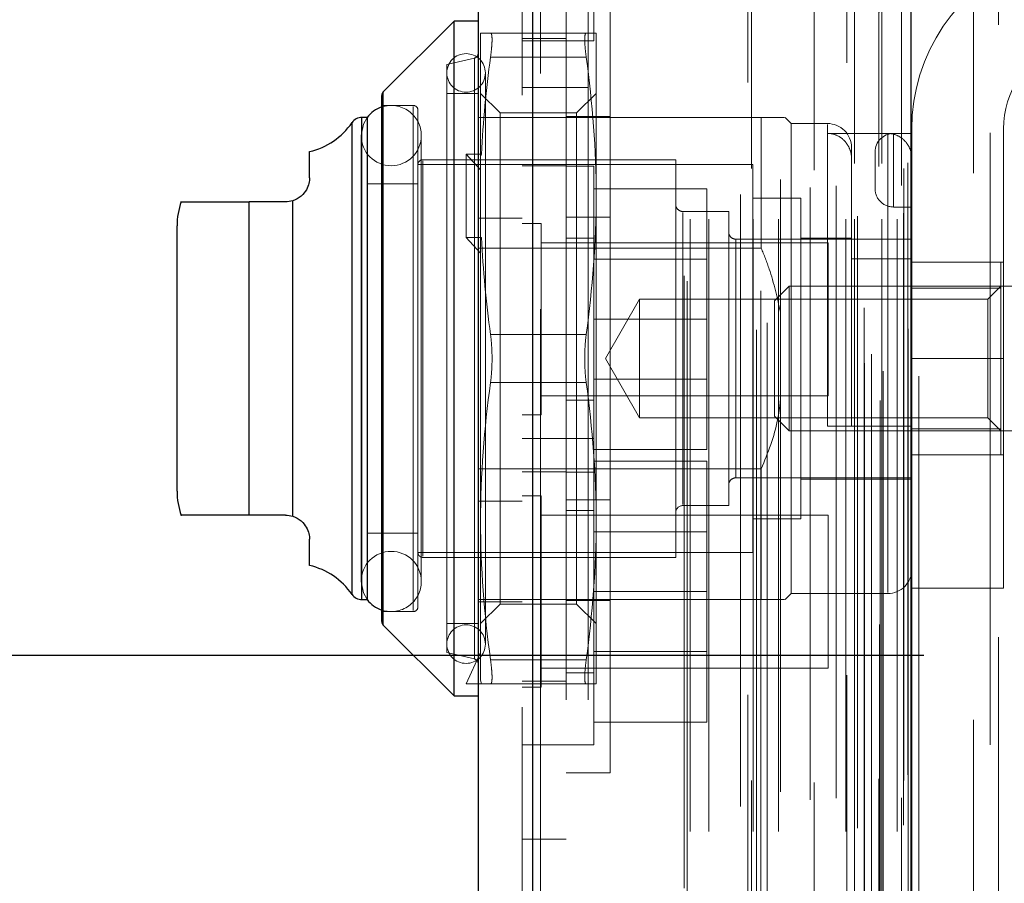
# Model space of a CAD drawing. Header units: inches. Extents: x 0.2 to 10.8, y 0.2 to 8.2.
# Tile 76 of 86: x 5.687 to 5.848, y 5.098 to 5.239. Entities that reach past the tile are written whole.
import ezdxf

# ---------------------------------------------------------------- set-up
doc = ezdxf.new("R2010")
doc.units = ezdxf.units.IN
doc.header["$MEASUREMENT"] = 0
doc.linetypes.add('HIDDEN', pattern=[0.07500000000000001, 0.05, -0.025])
doc.layers.add('DIMENSIONS', color=140, linetype='Continuous')
doc.layers.add('SLD-0', color=179, linetype='Continuous')
doc.styles.add('SLDTEXTSTYLE0', font='TXT', dxfattribs={"width": 0.7})
doc.dimstyles.new('SLDDIMSTYLE0', dxfattribs={"dimtxt": 0.0849609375, "dimasz": 0.13, "dimexe": 0, "dimexo": 0.0625, "dimgap": 0.021240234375, "dimtad": 0, "dimtih": 1, "dimtoh": 1, "dimlfac": 10, "dimrnd": 1e-09, "dimzin": 12, "dimdsep": 46, "dimtxsty": 'SLDTEXTSTYLE0', "dimsah": 1, "dimcen": 0.09, "dimadec": 0, "dimazin": 3, "dimtfac": 1, "dimtofl": 0, "dimtmove": 0, "dimatfit": 3, "dimfxl": 0, "dimfrac": 2, "dimtolj": 1, "dimtzin": 12, "dimarcsym": 0})
doc.dimstyles.new('SLDDIMSTYLE4', dxfattribs={"dimtxt": 0.0849609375, "dimasz": 0.13, "dimexe": 0, "dimexo": 0.0625, "dimgap": 0.021240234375, "dimtad": 0, "dimtih": 1, "dimtoh": 1, "dimdec": 4, "dimlfac": 10, "dimzin": 12, "dimdsep": 46, "dimtxsty": 'SLDTEXTSTYLE0', "dimsah": 1, "dimcen": 0.09, "dimadec": 0, "dimazin": 3, "dimtfac": 1, "dimtdec": 0, "dimtofl": 0, "dimtmove": 0, "dimatfit": 3, "dimfxl": 0, "dimfrac": 2, "dimtolj": 1, "dimtzin": 12, "dimarcsym": 0})

# ---------------------------------------------------------------- blocks, each defined once
blk = doc.blocks.new('_D_13')
at = {"layer": 'DIMENSIONS'}
blk.add_line((6.539681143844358, 5.745346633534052), (5.783343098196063, 5.745346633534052), dxfattribs=at)
for radius, start, end in [(0.7296104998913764, 160.6112118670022, 180), (0.7296104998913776, 205.0000000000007, 224.3887881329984)]:
    blk.add_arc((6.63795359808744, 5.745346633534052), radius, start, end, dxfattribs=at)
for points in [[(5.908343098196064, 5.745346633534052), (5.939711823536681, 5.873080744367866), (5.899867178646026, 5.876602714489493)], [(5.976701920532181, 5.436999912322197), (6.024491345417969, 5.314459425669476), (6.059114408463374, 5.33449048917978)]]:
    blk.add_solid(points, dxfattribs=at)
at = {"layer": 'DIMENSIONS', "insert": (5.821382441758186, 5.643964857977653), "char_height": 0.08333333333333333, "attachment_point": 1, "style": 'SLDTEXTSTYLE0'}
blk.add_mtext('25°', dxfattribs=at)
blk = doc.blocks.new('_D_18')
at = {"layer": 'DIMENSIONS'}
for p, q in [((5.834896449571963, 5.135547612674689), (5.365879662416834, 5.135547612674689)), ((5.490879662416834, 5.135547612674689), (5.490879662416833, 4.433737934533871)), ((5.329305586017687, 4.279686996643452), (5.300775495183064, 4.279686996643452)), ((5.300775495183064, 4.279686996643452), (5.300775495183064, 4.144656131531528)), ((5.652453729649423, 4.279686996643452), (5.680983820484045, 4.279686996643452)), ((5.680983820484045, 4.279686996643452), (5.680983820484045, 4.144656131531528)), ((5.300775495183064, 4.144656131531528), (5.329305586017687, 4.144656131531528)), ((5.680983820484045, 4.144656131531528), (5.652453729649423, 4.144656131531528)), ((5.490879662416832, 3.287147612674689), (5.490879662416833, 4.125636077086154)), ((5.834896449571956, 3.287147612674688), (5.365879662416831, 3.287147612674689))]:
    blk.add_line(p, q, dxfattribs=at)
for points in [[(5.490879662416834, 5.135547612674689), (5.470879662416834, 5.005547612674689), (5.510879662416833, 5.005547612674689)], [(5.490879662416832, 3.287147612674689), (5.510879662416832, 3.417147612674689), (5.470879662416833, 3.417147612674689)]]:
    blk.add_solid(points, dxfattribs=at)
at = {"layer": 'DIMENSIONS', "char_height": 0.08333333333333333, "attachment_point": 1, "style": 'SLDTEXTSTYLE0'}
for s, insert in [('18.48', (5.329305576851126, 4.406129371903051)), ('469.5', (5.329305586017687, 4.252078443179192))]:
    blk.add_mtext(s, dxfattribs=dict(at, insert=insert))
blk = doc.blocks.new('_D_19')
at = {"layer": 'DIMENSIONS'}
for p, q in [((5.798196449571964, 5.273847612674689), (4.896013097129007, 5.273847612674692)), ((5.021013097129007, 5.273847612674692), (5.021013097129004, 4.489293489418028)), ((4.859439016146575, 4.35916230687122), (4.830908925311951, 4.35916230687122)), ((4.830908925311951, 4.35916230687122), (4.830908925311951, 4.224131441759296)), ((5.18258715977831, 4.35916230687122), (5.211117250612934, 4.35916230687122)), ((5.211117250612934, 4.35916230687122), (5.211117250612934, 4.224131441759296)), ((4.830908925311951, 4.224131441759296), (4.859439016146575, 4.224131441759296)), ((5.211117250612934, 4.224131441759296), (5.18258715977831, 4.224131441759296)), ((5.021013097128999, 3.148747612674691), (5.021013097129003, 4.070080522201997)), ((5.798196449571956, 3.148747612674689), (4.896013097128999, 3.148747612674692))]:
    blk.add_line(p, q, dxfattribs=at)
for points in [[(5.021013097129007, 5.273847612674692), (5.001013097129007, 5.143847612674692), (5.041013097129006, 5.143847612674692)], [(5.021013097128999, 3.148747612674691), (5.041013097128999, 3.278747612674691), (5.001013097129, 3.278747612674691)]]:
    blk.add_solid(points, dxfattribs=at)
at = {"layer": 'DIMENSIONS', "char_height": 0.08333333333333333, "attachment_point": 1, "style": 'SLDTEXTSTYLE0'}
for s, insert in [('21.25', (4.859439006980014, 4.485604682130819)), ('539.8', (4.859439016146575, 4.33155375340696)), ('OPENING', (4.758976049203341, 4.177502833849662))]:
    blk.add_mtext(s, dxfattribs=dict(at, insert=insert))

msp = doc.modelspace()

# ---------------------------------------------------------------- linework, layer by layer
at = {"layer": 'SLD-0', "linetype": 'HIDDEN', "lineweight": 18}
for p, q in [((5.827762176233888, 3.077172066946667), (5.827762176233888, 5.345503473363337)), ((5.827762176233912, 3.077172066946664), (5.827762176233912, 5.345503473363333)), ((5.834083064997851, 3.081172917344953), (5.834083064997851, 5.341502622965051)), ((5.825196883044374, 3.083254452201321), (5.825196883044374, 5.339421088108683)), ((5.827660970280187, 5.340590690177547), (5.827660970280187, 3.082084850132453)), ((5.828272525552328, 3.081977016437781), (5.82827252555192, 5.340698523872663)), ((5.826387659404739, 3.084760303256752), (5.826387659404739, 5.33796085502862)), ((5.847148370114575, 5.338522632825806), (5.847148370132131, 3.084158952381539)), ((5.847148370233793, 5.338520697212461), (5.847148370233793, 3.084169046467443)), ((5.832923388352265, 3.087754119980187), (5.832923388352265, 5.334921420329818)), ((5.832955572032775, 3.088005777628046), (5.832955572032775, 5.334669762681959)), ((5.807587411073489, 3.0887308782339), (5.807587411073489, 5.333944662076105)), ((5.809305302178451, 3.089839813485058), (5.809305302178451, 5.332830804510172)), ((5.832381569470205, 3.088910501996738), (5.832381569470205, 5.333765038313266)), ((5.832381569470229, 3.088910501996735), (5.832381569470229, 5.333765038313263)), ((5.822319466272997, 5.332335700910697), (5.822319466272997, 3.090349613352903)), ((5.77100766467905, 5.330601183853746), (5.771007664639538, 3.092074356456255)), ((5.772257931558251, 3.092074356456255), (5.772257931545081, 5.330601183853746)), ((5.772257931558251, 5.330601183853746), (5.772257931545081, 3.092074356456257)), ((5.82515966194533, 3.092311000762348), (5.82515966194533, 5.330364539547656)), ((5.806170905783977, 5.329104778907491), (5.806170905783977, 3.093565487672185)), ((5.769283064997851, 5.327067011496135), (5.769283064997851, 3.095608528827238)), ((5.808288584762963, 3.095093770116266), (5.808288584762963, 5.327581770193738)), ((5.795748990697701, 3.097533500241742), (5.795748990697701, 5.325142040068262)), ((5.796268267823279, 3.096656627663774), (5.796268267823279, 5.326018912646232)), ((5.843024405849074, 5.32495988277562), (5.843024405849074, 3.097686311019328)), ((5.796748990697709, 3.106794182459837), (5.796748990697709, 5.315881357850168)), ((5.796748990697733, 3.106794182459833), (5.796748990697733, 5.315881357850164)), ((5.799788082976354, 3.106794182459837), (5.799788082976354, 5.315881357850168)), ((5.806775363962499, 5.315084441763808), (5.806775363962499, 3.107591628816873)), ((5.807029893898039, 3.106794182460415), (5.807029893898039, 5.315881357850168)), ((5.811163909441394, 3.106794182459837), (5.811163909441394, 5.315881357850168)), ((5.822168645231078, 3.106794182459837), (5.822168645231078, 5.315881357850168)), ((5.823576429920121, 5.315881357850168), (5.823576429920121, 3.106794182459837)), ((5.823576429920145, 3.106794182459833), (5.823576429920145, 5.315881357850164)), ((5.824076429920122, 3.107294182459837), (5.824076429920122, 5.315381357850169)), ((5.827576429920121, 5.315381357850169), (5.827576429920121, 3.107294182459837)), ((5.828076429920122, 3.106794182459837), (5.828076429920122, 5.315881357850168)), ((5.828076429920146, 5.315881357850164), (5.828076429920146, 3.106794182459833)), ((5.83056478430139, 3.106794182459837), (5.83056478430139, 5.315881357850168)), ((5.830564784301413, 3.106794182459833), (5.830564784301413, 5.315881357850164)), ((5.81701036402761, 5.31479809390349), (5.81701036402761, 3.107873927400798)), ((5.831576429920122, 3.107794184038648), (5.831576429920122, 5.314881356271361)), ((5.831576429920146, 3.107794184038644), (5.831576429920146, 5.314881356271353)), ((5.780083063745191, 5.312287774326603), (5.780083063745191, 5.228287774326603)), ((5.804957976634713, 3.110833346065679), (5.804957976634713, 5.311842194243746)), ((5.83128306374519, 5.312287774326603), (5.83128306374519, 3.110387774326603)), ((5.816353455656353, 3.111948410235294), (5.816353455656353, 5.310727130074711)), ((5.816353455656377, 3.11194841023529), (5.816353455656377, 5.310727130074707)), ((5.820619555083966, 3.112243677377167), (5.820619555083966, 5.310430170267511)), ((5.811486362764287, 3.113279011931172), (5.811486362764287, 5.309405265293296)), ((5.831660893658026, 3.115090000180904), (5.831660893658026, 5.307585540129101)), ((5.83166089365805, 3.115090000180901), (5.83166089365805, 5.307585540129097)), ((5.832317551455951, 3.116017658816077), (5.832317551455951, 5.306657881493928)), ((5.832317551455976, 3.116017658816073), (5.832317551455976, 5.306657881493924)), ((5.845747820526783, 3.120926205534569), (5.845747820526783, 5.301749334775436)), ((5.77648306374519, 5.293004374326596), (5.77648306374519, 5.228287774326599)), ((5.780983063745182, 5.235904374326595), (5.780983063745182, 5.260904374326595)), ((5.783683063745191, 5.251734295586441), (5.783683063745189, 5.184034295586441)), ((5.762476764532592, 5.217134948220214), (5.762476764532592, 5.237183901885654)), ((5.764105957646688, 5.237183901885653), (5.779745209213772, 5.237183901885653)), ((5.77648306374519, 5.236304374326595), (5.76928306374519, 5.236304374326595)), ((5.781374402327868, 5.210609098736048), (5.781374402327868, 5.237183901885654)), ((5.76928306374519, 5.235904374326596), (5.77648306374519, 5.235904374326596)), ((5.776483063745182, 5.235904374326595), (5.780983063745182, 5.235904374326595)), ((5.761472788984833, 5.233106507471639), (5.75696495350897, 5.232065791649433)), ((5.761472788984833, 5.135006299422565), (5.761472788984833, 5.233062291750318)), ((5.764105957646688, 5.233246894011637), (5.779745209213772, 5.233246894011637)), ((5.764105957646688, 5.233246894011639), (5.779745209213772, 5.233246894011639)), ((5.75696495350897, 5.184034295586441), (5.75696495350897, 5.232065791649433)), ((5.763264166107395, 5.137380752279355), (5.763264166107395, 5.230687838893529)), ((5.780083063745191, 5.228287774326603), (5.76928306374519, 5.228287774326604)), ((5.77648306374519, 5.228287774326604), (5.77648306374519, 3.194387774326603)), ((5.780083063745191, 3.194387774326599), (5.780083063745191, 5.228287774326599)), ((5.780083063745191, 3.194387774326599), (5.780083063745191, 5.228287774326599)), ((5.780083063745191, 5.228287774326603), (5.780083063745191, 3.194387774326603)), ((5.780083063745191, 5.228287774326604), (5.780083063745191, 3.194387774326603)), ((5.746565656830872, 5.227572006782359), (5.746565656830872, 5.140496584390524)), ((5.76208306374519, 5.227341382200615), (5.75696495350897, 5.227341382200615)), ((5.765673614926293, 5.224144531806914), (5.762476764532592, 5.227341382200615)), ((5.781374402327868, 5.227341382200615), (5.778177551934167, 5.224144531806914)), ((5.751453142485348, 5.225372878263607), (5.746335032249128, 5.225372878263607)), ((5.751453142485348, 5.142872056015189), (5.751453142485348, 5.225196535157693)), ((5.743084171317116, 5.223404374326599), (5.743084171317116, 5.144664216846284)), ((5.743972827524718, 5.223404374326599), (5.743937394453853, 5.223404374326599)), ((5.752240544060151, 5.184034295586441), (5.752240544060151, 5.224585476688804)), ((5.769283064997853, 5.223404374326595), (5.762083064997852, 5.223404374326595)), ((5.765673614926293, 5.143924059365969), (5.765673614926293, 5.224144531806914)), ((5.778177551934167, 5.224144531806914), (5.765673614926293, 5.224144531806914)), ((5.808342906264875, 5.223404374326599), (5.769283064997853, 5.223404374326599)), ((5.783683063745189, 5.223584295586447), (5.77648306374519, 5.223584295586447)), ((5.778177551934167, 5.143924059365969), (5.778177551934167, 5.224144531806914)), ((5.808342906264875, 5.202075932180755), (5.808342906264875, 5.223404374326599)), ((5.813264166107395, 5.222420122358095), (5.812279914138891, 5.223404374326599)), ((5.741468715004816, 5.222560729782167), (5.741468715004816, 5.145507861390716)), ((5.813264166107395, 5.184034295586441), (5.813264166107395, 5.222420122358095)), ((5.819169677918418, 5.222420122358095), (5.813264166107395, 5.222420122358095)), ((5.819169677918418, 5.173010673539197), (5.819169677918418, 5.22224513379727)), ((5.742953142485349, 5.220451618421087), (5.742953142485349, 5.147616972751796)), ((5.752795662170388, 5.147616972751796), (5.752795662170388, 5.220451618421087)), ((5.829012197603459, 5.220803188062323), (5.819169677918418, 5.220803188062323)), ((5.829012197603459, 5.220803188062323), (5.829012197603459, 5.145829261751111)), ((5.829949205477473, 5.220782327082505), (5.829949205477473, 5.208782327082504)), ((5.829949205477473, 5.220782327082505), (5.832949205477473, 5.220782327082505)), ((5.829949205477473, 5.208782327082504), (5.829949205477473, 5.220782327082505)), ((5.832949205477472, 5.184032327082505), (5.832949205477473, 5.221532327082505)), ((5.847949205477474, 5.221532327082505), (5.847949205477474, 5.184032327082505)), ((5.762632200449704, 5.217428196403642), (5.760114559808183, 5.217428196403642)), ((5.760114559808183, 5.217428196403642), (5.760114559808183, 5.203790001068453)), ((5.760114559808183, 5.217428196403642), (5.762476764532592, 5.214869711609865)), ((5.762632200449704, 5.217428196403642), (5.762476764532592, 5.217134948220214)), ((5.762476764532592, 5.217134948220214), (5.762476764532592, 5.214869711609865)), ((5.823106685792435, 5.173010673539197), (5.823106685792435, 5.218483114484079)), ((5.826949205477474, 5.217782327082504), (5.826949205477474, 5.211782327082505)), ((5.80696495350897, 5.215727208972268), (5.752240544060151, 5.215727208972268)), ((5.79436652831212, 5.216514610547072), (5.753027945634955, 5.216514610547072)), ((5.753027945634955, 5.151731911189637), (5.753027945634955, 5.216336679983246)), ((5.77648306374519, 5.215504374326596), (5.76928306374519, 5.215504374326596)), ((5.78098306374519, 5.215454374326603), (5.77648306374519, 5.215454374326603)), ((5.78098306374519, 5.170954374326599), (5.78098306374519, 5.215454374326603)), ((5.79436652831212, 5.184034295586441), (5.79436652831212, 5.216514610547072)), ((5.80696495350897, 5.184034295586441), (5.80696495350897, 5.215727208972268)), ((5.762476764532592, 5.214869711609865), (5.762476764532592, 5.203496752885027)), ((5.752240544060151, 5.212577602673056), (5.743972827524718, 5.212577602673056)), ((5.78098306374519, 5.211754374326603), (5.79948306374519, 5.211754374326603)), ((5.781374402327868, 5.157459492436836), (5.781374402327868, 5.210609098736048)), ((5.79948306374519, 5.190454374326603), (5.79948306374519, 5.211754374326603)), ((5.72468148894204, 5.209624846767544), (5.72468148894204, 5.158443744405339)), ((5.731775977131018, 5.2098086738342), (5.731775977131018, 5.158259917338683)), ((5.814838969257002, 5.210215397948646), (5.80696495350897, 5.210215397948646)), ((5.814838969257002, 5.184034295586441), (5.814838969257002, 5.210215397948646)), ((5.803027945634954, 5.208050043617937), (5.795547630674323, 5.208050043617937)), ((5.795547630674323, 5.160193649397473), (5.795547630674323, 5.20787494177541)), ((5.803027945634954, 5.184034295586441), (5.803027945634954, 5.208050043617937)), ((5.829949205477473, 5.208782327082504), (5.832949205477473, 5.208782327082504)), ((5.769283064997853, 5.206954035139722), (5.762083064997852, 5.206954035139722)), ((5.772408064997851, 5.206079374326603), (5.769283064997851, 5.206079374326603)), ((5.772408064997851, 5.174829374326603), (5.772408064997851, 5.206079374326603)), ((5.783683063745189, 5.207133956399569), (5.77648306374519, 5.207133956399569)), ((5.762632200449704, 5.203790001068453), (5.760114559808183, 5.203790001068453)), ((5.760114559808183, 5.203790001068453), (5.762476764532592, 5.201231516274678)), ((5.762632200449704, 5.203790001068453), (5.762476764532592, 5.203496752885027)), ((5.762476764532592, 5.157459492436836), (5.762476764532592, 5.203496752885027)), ((5.819283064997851, 5.202954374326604), (5.772408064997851, 5.202954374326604)), ((5.78098306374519, 5.203704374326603), (5.77648306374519, 5.203704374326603)), ((5.832949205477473, 5.20352248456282), (5.804209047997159, 5.20352248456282)), ((5.804209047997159, 5.164591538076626), (5.804209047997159, 5.203477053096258)), ((5.823106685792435, 5.20371933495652), (5.814838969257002, 5.20371933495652)), ((5.819283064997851, 5.177954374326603), (5.819283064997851, 5.202954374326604)), ((5.808342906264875, 5.202075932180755), (5.76208306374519, 5.202075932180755)), ((5.79948306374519, 5.200249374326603), (5.78098306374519, 5.200249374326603)), ((5.832949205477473, 5.200343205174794), (5.823106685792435, 5.200343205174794)), ((5.832949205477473, 5.199782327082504), (5.847949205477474, 5.199782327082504)), ((5.847516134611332, 5.19551423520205), (5.847516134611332, 5.199782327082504)), ((5.812923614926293, 5.195845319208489), (5.810508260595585, 5.19342996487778)), ((5.812923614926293, 5.184034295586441), (5.812923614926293, 5.195845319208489)), ((5.85184684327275, 5.195845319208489), (5.812923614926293, 5.195845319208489)), ((5.847516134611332, 5.19551423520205), (5.832949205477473, 5.19551423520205)), ((5.847516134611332, 5.195845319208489), (5.845384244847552, 5.19371342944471)), ((5.847516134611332, 5.172554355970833), (5.847516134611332, 5.19551423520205)), ((5.788464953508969, 5.19371342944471), (5.782876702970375, 5.184034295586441)), ((5.788464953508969, 5.184034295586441), (5.788464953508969, 5.19371342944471)), ((5.845384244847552, 5.19371342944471), (5.788464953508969, 5.19371342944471)), ((5.810508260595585, 5.184034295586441), (5.810508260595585, 5.19342996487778)), ((5.845384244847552, 5.174355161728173), (5.845384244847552, 5.19371342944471)), ((5.78098306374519, 5.190454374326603), (5.79948306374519, 5.190454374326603)), ((5.79948306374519, 5.169154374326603), (5.79948306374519, 5.190454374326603)), ((5.764105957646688, 5.187971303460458), (5.779745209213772, 5.187971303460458)), ((5.764105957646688, 5.187971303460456), (5.779745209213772, 5.187971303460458)), ((5.752240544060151, 5.14348311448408), (5.752240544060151, 5.184034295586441)), ((5.75696495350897, 5.136002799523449), (5.75696495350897, 5.184034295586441)), ((5.782876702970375, 5.184034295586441), (5.788464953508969, 5.174355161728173)), ((5.783683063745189, 5.184034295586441), (5.783683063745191, 5.116334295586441)), ((5.788464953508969, 5.174355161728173), (5.788464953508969, 5.184034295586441)), ((5.79436652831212, 5.151553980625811), (5.79436652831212, 5.184034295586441)), ((5.803027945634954, 5.160018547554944), (5.803027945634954, 5.184034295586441)), ((5.80696495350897, 5.152341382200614), (5.80696495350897, 5.184034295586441)), ((5.810508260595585, 5.174638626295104), (5.810508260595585, 5.184034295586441)), ((5.812923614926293, 5.172223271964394), (5.812923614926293, 5.184034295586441)), ((5.813264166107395, 5.145648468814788), (5.813264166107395, 5.184034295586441)), ((5.814838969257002, 5.157853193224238), (5.814838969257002, 5.184034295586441)), ((5.832949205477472, 5.184032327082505), (5.847949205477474, 5.184032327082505)), ((5.832949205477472, 5.184032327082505), (5.847949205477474, 5.184032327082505)), ((5.832949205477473, 5.146532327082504), (5.832949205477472, 5.184032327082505)), ((5.847949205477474, 5.146532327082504), (5.847949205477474, 5.184032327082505)), ((5.764105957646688, 5.180097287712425), (5.779745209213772, 5.180097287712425)), ((5.764105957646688, 5.180097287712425), (5.779745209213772, 5.180097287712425)), ((5.78098306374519, 5.180659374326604), (5.79948306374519, 5.180659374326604)), ((5.772408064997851, 5.177954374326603), (5.819283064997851, 5.177954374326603)), ((5.77648306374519, 5.177204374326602), (5.78098306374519, 5.177204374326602)), ((5.769283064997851, 5.174829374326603), (5.772408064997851, 5.174829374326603)), ((5.788464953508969, 5.174355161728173), (5.845384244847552, 5.174355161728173)), ((5.810508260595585, 5.174638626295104), (5.812923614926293, 5.172223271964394)), ((5.845384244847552, 5.174355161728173), (5.847516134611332, 5.172223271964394)), ((5.812923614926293, 5.172223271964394), (5.85184684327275, 5.172223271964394)), ((5.829012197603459, 5.173010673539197), (5.819169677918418, 5.173010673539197)), ((5.847516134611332, 5.172554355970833), (5.832949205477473, 5.172554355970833)), ((5.847516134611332, 5.168286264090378), (5.847516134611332, 5.172554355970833)), ((5.77648306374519, 5.170954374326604), (5.76928306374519, 5.170954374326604)), ((5.780983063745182, 5.170954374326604), (5.776483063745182, 5.170954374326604)), ((5.780983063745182, 5.145954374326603), (5.780983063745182, 5.170954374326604)), ((5.78098306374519, 5.169154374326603), (5.79948306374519, 5.169154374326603)), ((5.780983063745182, 5.167254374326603), (5.799483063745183, 5.167254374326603)), ((5.799483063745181, 5.145954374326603), (5.799483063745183, 5.167254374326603)), ((5.847516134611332, 5.168286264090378), (5.832949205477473, 5.168286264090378)), ((5.832949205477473, 5.168282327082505), (5.847949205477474, 5.168282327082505)), ((5.808342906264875, 5.165992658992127), (5.76208306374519, 5.165992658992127)), ((5.76928306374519, 5.165504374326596), (5.77648306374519, 5.165504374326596)), ((5.77648306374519, 5.165454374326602), (5.78098306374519, 5.165454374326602)), ((5.808342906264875, 5.144664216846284), (5.808342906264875, 5.165992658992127)), ((5.804209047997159, 5.164546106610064), (5.832949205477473, 5.164546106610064)), ((5.814838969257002, 5.164349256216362), (5.832949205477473, 5.164349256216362)), ((5.769283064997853, 5.160754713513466), (5.762083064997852, 5.160754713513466)), ((5.772408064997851, 5.161579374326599), (5.769283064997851, 5.161579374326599)), ((5.772408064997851, 5.145954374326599), (5.772408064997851, 5.161579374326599)), ((5.783683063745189, 5.160934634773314), (5.77648306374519, 5.160934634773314)), ((5.780983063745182, 5.159204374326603), (5.776483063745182, 5.159204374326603)), ((5.795547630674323, 5.160018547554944), (5.803027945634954, 5.160018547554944)), ((5.762476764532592, 5.131471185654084), (5.762476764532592, 5.157459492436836)), ((5.819283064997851, 5.158454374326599), (5.772408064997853, 5.158454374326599)), ((5.781374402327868, 5.130884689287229), (5.781374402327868, 5.157459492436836)), ((5.80696495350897, 5.157853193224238), (5.814838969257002, 5.157853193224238)), ((5.819283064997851, 5.145954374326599), (5.819283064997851, 5.158454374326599)), ((5.799483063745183, 5.155749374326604), (5.780983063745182, 5.155749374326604)), ((5.743972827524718, 5.155490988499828), (5.752240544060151, 5.155490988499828)), ((5.752240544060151, 5.152341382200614), (5.80696495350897, 5.152341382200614)), ((5.753027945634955, 5.151553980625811), (5.79436652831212, 5.151553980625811)), ((5.832949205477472, 5.146532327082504), (5.847949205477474, 5.146532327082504)), ((5.743937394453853, 5.144664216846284), (5.743972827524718, 5.144664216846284)), ((5.808342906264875, 5.144664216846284), (5.76208306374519, 5.144664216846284)), ((5.772408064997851, 5.1303293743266), (5.772408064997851, 5.145954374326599)), ((5.783683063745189, 5.144484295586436), (5.77648306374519, 5.144484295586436)), ((5.780983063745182, 5.120954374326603), (5.780983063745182, 5.145954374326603)), ((5.780983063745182, 5.145954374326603), (5.799483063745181, 5.145954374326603)), ((5.799483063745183, 5.124654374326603), (5.799483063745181, 5.145954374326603)), ((5.812279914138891, 5.144664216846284), (5.813264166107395, 5.145648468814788)), ((5.813264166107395, 5.145648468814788), (5.829012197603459, 5.145648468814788)), ((5.819283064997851, 5.133454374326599), (5.819283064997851, 5.145954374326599)), ((5.769283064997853, 5.144304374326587), (5.762083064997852, 5.144304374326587)), ((5.762476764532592, 5.140727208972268), (5.765673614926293, 5.143924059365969)), ((5.765673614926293, 5.143924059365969), (5.778177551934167, 5.143924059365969)), ((5.778177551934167, 5.143924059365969), (5.781374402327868, 5.140727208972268)), ((5.746335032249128, 5.142695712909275), (5.751453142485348, 5.142695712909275)), ((5.75696495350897, 5.140727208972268), (5.76208306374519, 5.140727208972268)), ((5.75696495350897, 5.136002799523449), (5.761472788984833, 5.134962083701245)), ((5.760114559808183, 5.130884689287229), (5.762476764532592, 5.136001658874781)), ((5.764105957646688, 5.134821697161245), (5.779745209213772, 5.134821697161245)), ((5.764105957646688, 5.134821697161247), (5.779745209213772, 5.134821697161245)), ((5.780983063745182, 5.136159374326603), (5.799483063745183, 5.136159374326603)), ((5.772408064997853, 5.133454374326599), (5.819283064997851, 5.133454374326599)), ((5.776483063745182, 5.132704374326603), (5.780983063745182, 5.132704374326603)), ((5.762632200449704, 5.130884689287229), (5.760114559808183, 5.130884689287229)), ((5.762632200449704, 5.130884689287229), (5.762476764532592, 5.131471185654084)), ((5.764105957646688, 5.130884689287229), (5.779745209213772, 5.130884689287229)), ((5.76928306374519, 5.131304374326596), (5.77648306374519, 5.131304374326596)), ((5.769283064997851, 5.1303293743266), (5.772408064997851, 5.1303293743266)), ((5.780983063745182, 5.124654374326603), (5.799483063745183, 5.124654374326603)), ((5.76928306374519, 5.120954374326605), (5.77648306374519, 5.120954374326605)), ((5.776483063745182, 5.120954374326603), (5.780983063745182, 5.120954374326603)), ((5.776483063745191, 5.116334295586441), (5.783683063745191, 5.116334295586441)), ((5.77648306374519, 5.105504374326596), (5.76928306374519, 5.105504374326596))]:
    msp.add_line(p, q, dxfattribs=at)
at = {"layer": 'SLD-0', "linetype": 'Continuous', "lineweight": 25}
for p, q in [((5.83283279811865, 3.081172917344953), (5.83283279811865, 5.341502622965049)), ((5.77100766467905, 3.092074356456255), (5.771007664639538, 5.330601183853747)), ((5.762083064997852, 5.327067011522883), (5.762083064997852, 3.095608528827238)), ((5.758146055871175, 5.239152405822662), (5.746565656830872, 5.227572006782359)), ((5.76208306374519, 5.239152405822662), (5.758146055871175, 5.239152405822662)), ((5.758146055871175, 5.184034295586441), (5.758146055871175, 5.239152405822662)), ((5.746335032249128, 5.184034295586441), (5.746335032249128, 5.227015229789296)), ((5.746565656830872, 5.184034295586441), (5.746565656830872, 5.227572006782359)), ((5.743937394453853, 5.223404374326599), (5.743084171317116, 5.223404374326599)), ((5.743084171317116, 5.184034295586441), (5.743084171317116, 5.223404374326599)), ((5.743972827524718, 5.184034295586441), (5.743972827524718, 5.223404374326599)), ((5.741468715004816, 5.184034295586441), (5.741468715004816, 5.222560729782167)), ((5.734524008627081, 5.213561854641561), (5.734524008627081, 5.217822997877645)), ((5.72468148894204, 5.158443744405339), (5.72468148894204, 5.209624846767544)), ((5.730587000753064, 5.209624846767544), (5.72468148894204, 5.209624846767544)), ((5.731775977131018, 5.158259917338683), (5.731775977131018, 5.2098086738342)), ((5.712870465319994, 5.184034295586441), (5.712870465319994, 5.205687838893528)), ((5.712870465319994, 5.162380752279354), (5.712870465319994, 5.184034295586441)), ((5.741468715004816, 5.145507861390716), (5.741468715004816, 5.184034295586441)), ((5.743084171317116, 5.144664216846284), (5.743084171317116, 5.184034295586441)), ((5.743972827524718, 5.144664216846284), (5.743972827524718, 5.184034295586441)), ((5.746335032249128, 5.141053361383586), (5.746335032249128, 5.184034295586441)), ((5.746565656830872, 5.140496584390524), (5.746565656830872, 5.184034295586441)), ((5.758146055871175, 5.128916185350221), (5.758146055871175, 5.184034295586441)), ((5.730587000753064, 5.158443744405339), (5.72468148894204, 5.158443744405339)), ((5.73452400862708, 5.150245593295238), (5.73452400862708, 5.154506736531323)), ((5.743084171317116, 5.144664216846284), (5.743937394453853, 5.144664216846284)), ((5.746565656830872, 5.140496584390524), (5.758146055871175, 5.128916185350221)), ((5.758146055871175, 5.128916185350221), (5.76208306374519, 5.128916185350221))]:
    msp.add_line(p, q, dxfattribs=at)
at = {"layer": 'SLD-0', "linetype": 'HIDDEN', "lineweight": 18, "flags": 128}
for points in [[(5.843024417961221, 5.324988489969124), (5.843024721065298, 4.163728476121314), (5.843024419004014, 3.097687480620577)], [(5.843039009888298, 5.314295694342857), (5.843038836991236, 4.220398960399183), (5.843039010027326, 3.108382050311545)], [(5.743937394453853, 5.223404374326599), (5.743327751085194, 5.222334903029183), (5.742953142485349, 5.220451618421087)], [(5.742953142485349, 5.147616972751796), (5.743327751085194, 5.145733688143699), (5.743937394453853, 5.144664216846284)]]:
    msp.add_lwpolyline(points, dxfattribs=at)
at = {"layer": 'SLD-0', "linetype": 'HIDDEN', "lineweight": 18}
for centre, radius, start, end in [((5.862949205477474, 5.221532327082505), 0.03000000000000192, 112.0193813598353, 180), ((5.862949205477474, 5.221532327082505), 0.01499999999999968, 112.0193813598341, 180), ((5.760114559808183, 5.230687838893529), 0.003149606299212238, 0, 180), ((5.761295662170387, 5.233873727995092), 0.000787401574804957, 283.0000000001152, 0), ((5.760114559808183, 5.230687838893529), 0.003149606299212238, 180, 0), ((5.747874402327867, 5.220451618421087), 0.004921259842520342, 0, 108.2280527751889), ((5.751453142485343, 5.2245854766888), 0.0007874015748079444, 3.231443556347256e-10, 89.99999999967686), ((5.819169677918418, 5.218483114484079), 0.003937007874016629, 0, 90), ((5.747874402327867, 5.220451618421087), 0.004921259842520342, 180, 0), ((5.829949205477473, 5.217782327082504), 0.003000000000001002, 90, 180), ((5.753027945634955, 5.215727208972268), 0.0007874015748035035, 90, 180), ((5.829949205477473, 5.211782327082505), 0.003000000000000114, 180, 270.0000000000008), ((5.795547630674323, 5.209231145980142), 0.001181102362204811, 179.9999999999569, 270.0000000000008), ((5.804209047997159, 5.204703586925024), 0.001181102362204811, 179.9999999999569, 270.0000000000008), ((5.804209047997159, 5.16336500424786), 0.001181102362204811, 90, 180.0000000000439), ((5.795547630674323, 5.158837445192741), 0.001181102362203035, 90, 180), ((5.747874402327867, 5.147616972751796), 0.004921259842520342, 0, 180), ((5.753027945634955, 5.152341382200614), 0.0007874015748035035, 180, 270.0000000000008), ((5.829012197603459, 5.149585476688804), 0.003937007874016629, 270.0000000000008, 0), ((5.747874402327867, 5.147616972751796), 0.004921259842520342, 251.771947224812, 0), ((5.751453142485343, 5.143483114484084), 0.0007874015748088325, 270.000000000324, 359.9999999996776), ((5.760114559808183, 5.137380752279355), 0.003149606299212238, 0, 180), ((5.760114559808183, 5.137380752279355), 0.003149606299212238, 180, 0), ((5.761295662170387, 5.134194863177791), 0.0007874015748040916, 6.462887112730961e-11, 76.99999999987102)]:
    msp.add_arc(centre, radius, start, end, dxfattribs=at)
at = {"layer": 'SLD-0', "linetype": 'Continuous', "lineweight": 25}
for centre, radius, start, end in [((5.747122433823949, 5.22701522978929), 0.0007874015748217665, 135.0000000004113, 179.9999999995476), ((5.747874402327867, 5.220451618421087), 0.00492125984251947, 108.2280527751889, 143.130102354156), ((5.743084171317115, 5.221435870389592), 0.001968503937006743, 89.99999999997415, 145.1500954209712), ((5.731775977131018, 5.229309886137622), 0.0118110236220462, 283.4541205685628, 325.1500954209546), ((5.72468148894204, 5.205687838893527), 0.01181102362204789, 160.250011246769, 179.9999999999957), ((5.72468148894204, 5.162380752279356), 0.01181102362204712, 180.0000000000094, 199.6081191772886), ((5.731775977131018, 5.138758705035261), 0.01181102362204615, 34.84990457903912, 76.54587943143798), ((5.743084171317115, 5.146632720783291), 0.001968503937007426, 214.8499045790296, 270.0000000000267), ((5.747874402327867, 5.147616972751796), 0.00492125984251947, 216.8698976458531, 251.771947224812), ((5.747122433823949, 5.141053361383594), 0.0007874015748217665, 180.0000000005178, 224.9999999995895)]:
    msp.add_arc(centre, radius, start, end, dxfattribs=at)
at = {"layer": 'SLD-0', "linetype": 'HIDDEN', "lineweight": 18}
for points in [[(5.762476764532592, 5.237183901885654), (5.762476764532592, 5.237183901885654), (5.763079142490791, 5.237183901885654), (5.764105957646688, 5.237183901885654)], [(5.779745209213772, 5.237183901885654), (5.78077202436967, 5.237183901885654), (5.781374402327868, 5.237183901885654), (5.781374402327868, 5.237183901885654)], [(5.764105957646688, 5.233246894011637), (5.763388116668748, 5.227989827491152), (5.762872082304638, 5.222718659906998), (5.762632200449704, 5.217428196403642)], [(5.781374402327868, 5.210609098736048), (5.781374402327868, 5.218184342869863), (5.78077202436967, 5.225727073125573), (5.779745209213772, 5.233246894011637)], [(5.779745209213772, 5.187971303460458), (5.78077202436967, 5.195491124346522), (5.781374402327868, 5.203033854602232), (5.781374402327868, 5.210609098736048)], [(5.762632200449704, 5.203790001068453), (5.762872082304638, 5.198499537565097), (5.763388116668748, 5.193228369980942), (5.764105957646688, 5.187971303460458)], [(5.764105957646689, 5.180097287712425), (5.763079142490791, 5.172577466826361), (5.762476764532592, 5.165034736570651), (5.762476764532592, 5.157459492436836)], [(5.779745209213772, 5.180097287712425), (5.78077202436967, 5.17257746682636), (5.781374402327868, 5.165034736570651), (5.781374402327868, 5.157459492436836)], [(5.762476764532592, 5.157459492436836), (5.762476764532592, 5.149884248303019), (5.763079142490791, 5.14234151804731), (5.764105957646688, 5.134821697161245)], [(5.781374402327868, 5.157459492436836), (5.781374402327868, 5.149884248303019), (5.78077202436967, 5.14234151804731), (5.779745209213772, 5.134821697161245)], [(5.764105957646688, 5.130884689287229), (5.763388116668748, 5.130884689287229), (5.762872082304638, 5.130884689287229), (5.762632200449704, 5.130884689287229)], [(5.781374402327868, 5.130884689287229), (5.781374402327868, 5.130884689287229), (5.78077202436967, 5.130884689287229), (5.779745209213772, 5.130884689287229)]]:
    msp.add_open_spline(points, degree=3, dxfattribs=at)
for points, knots in [([(5.764105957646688, 5.237183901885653), (5.764187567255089, 5.237183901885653), (5.764248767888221, 5.237094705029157), (5.764332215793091, 5.236740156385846), (5.764353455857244, 5.236473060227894), (5.764353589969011, 5.235788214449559), (5.76433227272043, 5.235360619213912), (5.764249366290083, 5.23439232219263), (5.76418757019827, 5.233844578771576), (5.764105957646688, 5.233246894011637)], [0, 0, 0, 0, 0.25, 0.25, 0.5, 0.5, 0.75, 0.75, 1, 1, 1, 1]), ([(5.779745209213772, 5.233246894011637), (5.779663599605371, 5.233844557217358), (5.779602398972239, 5.234386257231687), (5.77951895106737, 5.235359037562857), (5.779497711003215, 5.235784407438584), (5.779497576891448, 5.236470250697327), (5.77951889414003, 5.236739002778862), (5.779601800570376, 5.237093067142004), (5.779663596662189, 5.237183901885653), (5.779745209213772, 5.237183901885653)], [0, 0, 0, 0, 0.25, 0.25, 0.5, 0.5, 0.75, 0.75, 1, 1, 1, 1]), ([(5.812168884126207, 5.223404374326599), (5.812102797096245, 5.223404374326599), (5.81195442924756, 5.223404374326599), (5.810251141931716, 5.223404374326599), (5.808790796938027, 5.223404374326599), (5.808342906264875, 5.223404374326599)], [0, 0, 0, 0, 0.3576770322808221, 0.8029982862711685, 1, 1, 1, 1]), ([(5.819169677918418, 5.220803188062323), (5.819702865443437, 5.220803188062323), (5.820226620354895, 5.220689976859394), (5.821191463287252, 5.220261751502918), (5.821629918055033, 5.219945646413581), (5.822346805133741, 5.219175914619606), (5.822631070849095, 5.218716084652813), (5.823008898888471, 5.21773356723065), (5.823106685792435, 5.217204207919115), (5.823106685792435, 5.216671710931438)], [0, 0, 0, 0, 0.25, 0.25, 0.5, 0.5, 0.75, 0.75, 1, 1, 1, 1]), ([(5.829012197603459, 5.220803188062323), (5.829545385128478, 5.220803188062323), (5.830069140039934, 5.220689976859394), (5.831033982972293, 5.220261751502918), (5.831472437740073, 5.219945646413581), (5.832189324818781, 5.219175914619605), (5.832473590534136, 5.218716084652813), (5.83285141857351, 5.21773356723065), (5.832949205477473, 5.217204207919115), (5.832949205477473, 5.216671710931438)], [0, 0, 0, 0, 0.25, 0.25, 0.5, 0.5, 0.75, 0.75, 1, 1, 1, 1]), ([(5.811486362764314, 5.191580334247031), (5.810961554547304, 5.193966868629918), (5.810173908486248, 5.197548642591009), (5.808801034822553, 5.200943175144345), (5.808342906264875, 5.202075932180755)], [0, 0, 0, 0, 0.6662995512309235, 1, 1, 1, 1]), ([(5.764105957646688, 5.187971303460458), (5.764187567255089, 5.187373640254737), (5.764248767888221, 5.186742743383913), (5.764332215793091, 5.185415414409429), (5.764353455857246, 5.184722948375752), (5.764353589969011, 5.183352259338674), (5.764332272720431, 5.182655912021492), (5.764249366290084, 5.181333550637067), (5.76418757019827, 5.180694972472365), (5.764105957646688, 5.180097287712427)], [0, 0, 0, 0, 0.25, 0.25, 0.5, 0.5, 0.75, 0.75, 1, 1, 1, 1]), ([(5.779745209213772, 5.180097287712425), (5.779663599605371, 5.180694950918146), (5.779602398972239, 5.18132584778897), (5.779518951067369, 5.182653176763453), (5.779497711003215, 5.183345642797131), (5.779497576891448, 5.184716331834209), (5.77951889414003, 5.185412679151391), (5.779601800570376, 5.186735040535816), (5.779663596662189, 5.187373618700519), (5.779745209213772, 5.187971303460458)], [0, 0, 0, 0, 0.25, 0.25, 0.5, 0.5, 0.75, 0.75, 1, 1, 1, 1]), ([(5.808342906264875, 5.165992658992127), (5.809418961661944, 5.168631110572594), (5.810907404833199, 5.1722807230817), (5.811360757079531, 5.176174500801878), (5.811486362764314, 5.177253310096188)], [0, 0, 0, 0, 0.7229401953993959, 0.9999999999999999, 0.9999999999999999, 0.9999999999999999, 0.9999999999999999]), ([(5.832949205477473, 5.173010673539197), (5.832949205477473, 5.173010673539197), (5.832853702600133, 5.173010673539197), (5.832473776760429, 5.173010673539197), (5.832192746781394, 5.173010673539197), (5.83111349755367, 5.173010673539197), (5.830079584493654, 5.173010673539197), (5.829012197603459, 5.173010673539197)], [0, 0, 0, 0, 0.2499999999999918, 0.2499999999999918, 0.4999999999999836, 0.4999999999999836, 1, 1, 1, 1]), ([(5.812168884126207, 5.144664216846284), (5.812102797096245, 5.144664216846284), (5.811954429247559, 5.144664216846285), (5.810251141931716, 5.144664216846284), (5.808790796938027, 5.144664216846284), (5.808342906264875, 5.144664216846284)], [0, 0, 0, 0, 0.3576770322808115, 0.8029982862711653, 1, 1, 1, 1]), ([(5.764105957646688, 5.134821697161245), (5.764187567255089, 5.134224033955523), (5.764248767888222, 5.133682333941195), (5.764332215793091, 5.132709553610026), (5.764353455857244, 5.132284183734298), (5.764353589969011, 5.131598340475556), (5.764332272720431, 5.13132958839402), (5.764249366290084, 5.130975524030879), (5.764187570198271, 5.130884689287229), (5.764105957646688, 5.130884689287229)], [0, 0, 0, 0, 0.2500000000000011, 0.2500000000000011, 0.5000000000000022, 0.5000000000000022, 0.7500000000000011, 0.7500000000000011, 1, 1, 1, 1]), ([(5.779745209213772, 5.130884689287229), (5.779663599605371, 5.130884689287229), (5.779602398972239, 5.130973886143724), (5.779518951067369, 5.131328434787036), (5.779497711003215, 5.131595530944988), (5.779497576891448, 5.132280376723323), (5.77951889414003, 5.132707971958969), (5.779601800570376, 5.133676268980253), (5.779663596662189, 5.134224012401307), (5.779745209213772, 5.134821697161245)], [0, 0, 0, 0, 0.2500000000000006, 0.2500000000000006, 0.5000000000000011, 0.5000000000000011, 0.7500000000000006, 0.7500000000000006, 1, 1, 1, 1])]:
    msp.add_open_spline(points, degree=3, knots=knots, dxfattribs=at)
at = {"layer": 'SLD-0', "linetype": 'Continuous', "lineweight": 25}
for points, knots in [([(5.734524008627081, 5.213561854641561), (5.734524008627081, 5.213271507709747), (5.734492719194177, 5.212963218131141), (5.73433472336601, 5.212309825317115), (5.734206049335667, 5.211959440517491), (5.733802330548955, 5.211253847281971), (5.733522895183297, 5.210893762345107), (5.73278259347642, 5.210257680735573), (5.732316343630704, 5.209979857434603), (5.731775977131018, 5.2098086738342)], [0, 0, 0, 0, 0.25, 0.25, 0.5, 0.5, 0.75, 0.75, 1, 1, 1, 1]), ([(5.713658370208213, 5.209624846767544), (5.713636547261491, 5.209624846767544), (5.713584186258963, 5.209624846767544), (5.714271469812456, 5.209624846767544), (5.715852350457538, 5.209624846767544), (5.71845164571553, 5.209624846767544), (5.721371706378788, 5.209624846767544), (5.723650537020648, 5.209624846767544), (5.72468148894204, 5.209624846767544)], [0, 0, 0, 0, 0.1596258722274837, 0.3829991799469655, 0.6077260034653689, 0.7457164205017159, 0.8849611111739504, 1, 1, 1, 1]), ([(5.72468148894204, 5.158443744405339), (5.723723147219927, 5.158443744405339), (5.721810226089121, 5.158443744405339), (5.719044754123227, 5.158443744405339), (5.716335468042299, 5.158443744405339), (5.714301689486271, 5.158443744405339), (5.713554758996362, 5.158443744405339), (5.713633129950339, 5.158443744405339), (5.713658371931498, 5.158443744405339)], [0, 0, 0, 0, 0.1069754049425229, 0.2135308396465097, 0.356616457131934, 0.5735303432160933, 0.8626412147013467, 1, 1, 1, 1]), ([(5.731775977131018, 5.158259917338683), (5.732316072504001, 5.15808881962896), (5.732778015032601, 5.157814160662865), (5.733521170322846, 5.157176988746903), (5.733800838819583, 5.156816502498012), (5.734203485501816, 5.15611447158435), (5.734332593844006, 5.155765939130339), (5.734492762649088, 5.15510680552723), (5.73452400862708, 5.154797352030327), (5.73452400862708, 5.154506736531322)], [0, 0, 0, 0, 0.25, 0.25, 0.5, 0.5, 0.75, 0.75, 1, 1, 1, 1])]:
    msp.add_open_spline(points, degree=3, knots=knots, dxfattribs=at)
for points in [[(5.731775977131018, 5.2098086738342), (5.731405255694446, 5.20969123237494), (5.731001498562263, 5.209624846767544), (5.730587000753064, 5.209624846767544)], [(5.730587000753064, 5.158443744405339), (5.731001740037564, 5.158443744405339), (5.73140489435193, 5.158377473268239), (5.731775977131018, 5.158259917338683)]]:
    msp.add_open_spline(points, degree=3, dxfattribs=at)

# ---------------------------------------------------------------- dimensions: what is measured, and where the dimension line sits
at = {"layer": 'DIMENSIONS'}
dim = msp.add_angular_dim_2l(base=(5.918761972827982, 5.868207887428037), line1=((6.589681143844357, 5.745346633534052), (6.63795359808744, 5.745346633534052)), line2=((5.873771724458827, 5.389002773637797), (6.63795359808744, 5.745346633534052)), dimstyle='SLDDIMSTYLE4', dxfattribs=at)
dim.commit()
dim.dimension.update_dxf_attribs({"geometry": '_D_13', "text_midpoint": (5.922154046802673, 5.604057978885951), "dimtype": 162})
dim = msp.add_linear_dim(base=(5.021013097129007, 5.273847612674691), p1=(5.848196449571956, 3.148747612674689), p2=(5.848196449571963, 5.273847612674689), angle=90.0000000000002, text='<>\\POPENING', dimstyle='SLDDIMSTYLE0', dxfattribs=at)
dim.commit()
dim.dimension.update_dxf_attribs({"geometry": '_D_19', "text_midpoint": (5.021013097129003, 4.279687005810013), "dimtype": 160})
dim = msp.add_linear_dim(base=(5.490879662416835, 5.135547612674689), p1=(5.884896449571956, 3.287147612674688), p2=(5.884896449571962, 5.135547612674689), angle=90.0000000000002, dimstyle='SLDDIMSTYLE0', dxfattribs=at)
dim.commit()
dim.dimension.update_dxf_attribs({"geometry": '_D_18', "text_midpoint": (5.490879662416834, 4.279687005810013), "dimtype": 160})

doc.saveas('drawing.dxf')
